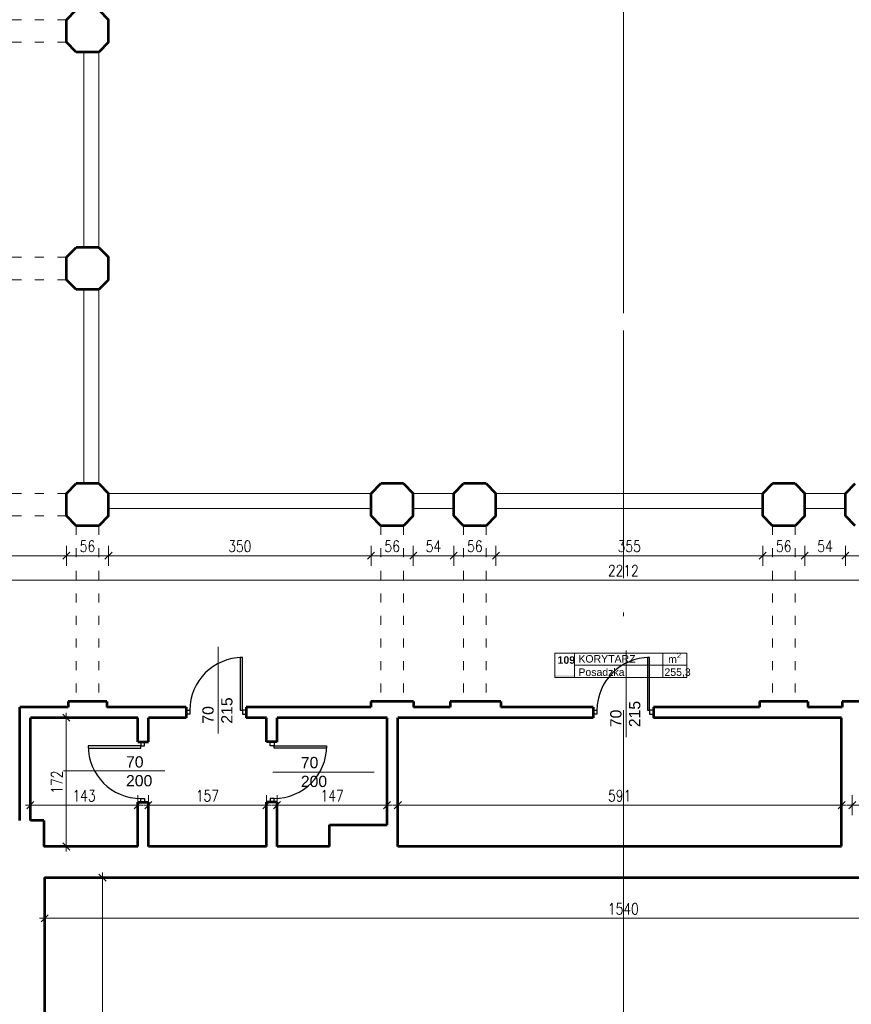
# Model space of a CAD drawing. Header units: millimetres. Extents: x 56977 to 67992, y 30187 to 42235.
# Tile 27 of 130: x 61655 to 62762, y 33733 to 35043. Entities that reach past the tile are written whole.
import ezdxf

# ---------------------------------------------------------------- set-up
doc = ezdxf.new("R2010")
doc.units = ezdxf.units.MM
doc.header["$MEASUREMENT"] = 0
for name, pattern in [('ACAD_ISO03W100', [30, 12, -18]), ('DASHDOT', [1.01, 0.5, -0.25, 0.01, -0.25]), ('Double Dashed', [1093.611073, 529.166651, -211.666656, 141.111112, -211.666656])]:
    doc.linetypes.add(name, pattern=pattern)
doc.layers.get('0').update_dxf_attribs({"lineweight": 13})
doc.layers.get('DEFPOINTS').update_dxf_attribs({"lineweight": 13})
doc.layers.add('AI-OKNA', color=4, linetype='Continuous')
doc.layers.add('okna', color=8, linetype='Continuous')
for name, color, linetype, lineweight in [('AI-OPISY', 3, 'Continuous', 13), ('AI_MURY', 40, 'Continuous', 53), ('AI_WIDOK', 8, 'Continuous', 13), ('DREWNO', 7, 'Continuous', 13), ('OPISY TABELKI', 30, 'Continuous', 13), ('wymiary', 8, 'Continuous', 13)]:
    doc.layers.add(name, color=color, linetype=linetype, lineweight=lineweight)
doc.styles.add('GENERATED_STYLE_2', font='txt.shx')
doc.styles.get("Standard").update_dxf_attribs({"font": 'txt.shx'})
doc.styles.add('Style-ROMANS', font='ROMANS.shx')
doc.styles.add('WYMIAROWY-08', font='ROMANS.shx', dxfattribs={"width": 0.8})
doc.dimstyles.new('DYBY', dxfattribs={"dimscale": 100, "dimtxt": 0.15, "dimasz": 0.05, "dimexe": 0.05, "dimexo": 0.1, "dimgap": 0.05, "dimtad": 1, "dimdec": 0, "dimdsep": 46, "dimlunit": 5, "dimtxsty": 'WYMIAROWY-08', "dimblk": 'M_STRZ', "dimcen": 0.1, "dimse1": 1, "dimse2": 1, "dimclrd": 7, "dimclre": 7, "dimclrt": 1, "dimadec": 0, "dimazin": 0, "dimtfac": 1, "dimtdec": 0, "dimtmove": 2, "dimatfit": 3, "dimldrblk": 'M_STRZ', "dimfxl": 0, "dimtolj": 1, "dimarcsym": 0})

# ---------------------------------------------------------------- blocks, each defined once
blk = doc.blocks.new('M_STRZ')
for p, q in [((0, 2.66), (0, 0)), ((-1.33, 0), (1.33, 0)), ((-0.94, -0.94), (0.94, 0.94)), ((0, 0), (0, -2.66))]:
    blk.add_line(p, q)
blk = doc.blocks.new('*U519')
at = {"layer": 'DEFPOINTS', "color": 0}
for p in [(61688.5, 33902.1), (63228.5, 33902.1), (63228.5, 33847.9)]:
    blk.add_point(p, dxfattribs=at)
at = {"layer": 'wymiary', "color": 7, "lineweight": -2}
blk.add_line((61693.5, 33847.9), (63223.5, 33847.9), dxfattribs=at)
at = {"layer": 'wymiary', "color": 7, "lineweight": -2, "xscale": 5, "yscale": 5, "zscale": 5, "rotation": 180}
blk.add_blockref('M_STRZ', (61688.5, 33847.9), dxfattribs=at)
at = {"layer": 'wymiary', "color": 7, "lineweight": -2, "xscale": 5, "yscale": 5, "zscale": 5}
blk.add_blockref('M_STRZ', (63228.5, 33847.9), dxfattribs=at)
at = {"layer": 'wymiary', "color": 1, "insert": (62458.5, 33860.4), "char_height": 15, "attachment_point": 5, "style": 'WYMIAROWY-08'}
blk.add_mtext('1540', dxfattribs=at)
blk = doc.blocks.new('*D2052')
at = {"layer": 'DEFPOINTS'}
for p in [(61688.5, 33902.1), (63228.5, 33902.1), (63228.5, 33847.9), (62437.3, 33835.4)]:
    blk.add_point(p, dxfattribs=at)
at = {"layer": 'wymiary', "color": 7}
blk.add_blockref('*U519', (0, 0), dxfattribs=at)
blk = doc.blocks.new('*U572')
at = {"layer": 'DEFPOINTS', "color": 0}
for p in [(61688.5, 33902.1), (61688.5, 32905.1), (61765.5, 32905.1)]:
    blk.add_point(p, dxfattribs=at)
at = {"layer": 'wymiary', "color": 7, "lineweight": -2}
blk.add_line((61765.5, 33897.1), (61765.5, 32910.1), dxfattribs=at)
at = {"layer": 'wymiary', "color": 7, "lineweight": -2, "xscale": 5, "yscale": 5, "zscale": 5}
for p, rotation in [((61765.5, 33902.1), 90), ((61765.5, 32905.1), 270)]:
    blk.add_blockref('M_STRZ', p, dxfattribs=dict(at, rotation=rotation))
at = {"layer": 'wymiary', "color": 1, "insert": (61753, 33403.6), "char_height": 15, "attachment_point": 5, "rotation": 90, "style": 'WYMIAROWY-08'}
blk.add_mtext('997', dxfattribs=at)
blk = doc.blocks.new('*D2105')
at = {"layer": 'DEFPOINTS'}
for p in [(61688.5, 33902.1), (61753, 33419.9), (61688.5, 32905.1), (61765.5, 32905.1)]:
    blk.add_point(p, dxfattribs=at)
at = {"layer": 'wymiary', "color": 7}
blk.add_blockref('*U572', (0, 0), dxfattribs=at)
blk = doc.blocks.new('*U1016')
at = {"layer": 'DEFPOINTS', "color": 0}
for p in [(61362.4, 34360.1), (61717.5, 34360.1), (61717.5, 34330.2)]:
    blk.add_point(p, dxfattribs=at)
at = {"layer": 'wymiary', "color": 7, "lineweight": -2}
blk.add_line((61367.4, 34330.2), (61712.5, 34330.2), dxfattribs=at)
at = {"layer": 'wymiary', "color": 7, "lineweight": -2, "xscale": 5, "yscale": 5, "zscale": 5, "rotation": 180}
blk.add_blockref('M_STRZ', (61362.4, 34330.2), dxfattribs=at)
at = {"layer": 'wymiary', "color": 7, "lineweight": -2, "xscale": 5, "yscale": 5, "zscale": 5}
blk.add_blockref('M_STRZ', (61717.5, 34330.2), dxfattribs=at)
at = {"layer": 'wymiary', "color": 1, "insert": (61540, 34342.7), "char_height": 15, "attachment_point": 5, "style": 'WYMIAROWY-08'}
blk.add_mtext('355', dxfattribs=at)
blk = doc.blocks.new('*D2549')
at = {"layer": 'DEFPOINTS'}
for p in [(61362.4, 34360.1), (61717.5, 34360.1), (61523.6, 34342.7), (61717.5, 34330.2)]:
    blk.add_point(p, dxfattribs=at)
at = {"layer": 'wymiary', "color": 7}
blk.add_blockref('*U1016', (0, 0), dxfattribs=at)
blk = doc.blocks.new('*U1017')
at = {"layer": 'DEFPOINTS', "color": 0}
for p in [(61773.5, 34383.1), (61717.5, 34360.1), (61773.5, 34330.2)]:
    blk.add_point(p, dxfattribs=at)
at = {"layer": 'wymiary', "color": 7, "lineweight": -2}
blk.add_line((61722.5, 34330.2), (61768.5, 34330.2), dxfattribs=at)
at = {"layer": 'wymiary', "color": 7, "lineweight": -2, "xscale": 5, "yscale": 5, "zscale": 5, "rotation": 180}
blk.add_blockref('M_STRZ', (61717.5, 34330.2), dxfattribs=at)
at = {"layer": 'wymiary', "color": 7, "lineweight": -2, "xscale": 5, "yscale": 5, "zscale": 5}
blk.add_blockref('M_STRZ', (61773.5, 34330.2), dxfattribs=at)
at = {"layer": 'wymiary', "color": 1, "insert": (61745.5, 34342.7), "char_height": 15, "attachment_point": 5, "style": 'WYMIAROWY-08'}
blk.add_mtext('56', dxfattribs=at)
blk = doc.blocks.new('*D2550')
at = {"layer": 'DEFPOINTS'}
for p in [(61773.5, 34383.1), (61717.5, 34360.1), (61734.9, 34342.7), (61773.5, 34330.2)]:
    blk.add_point(p, dxfattribs=at)
at = {"layer": 'wymiary', "color": 7}
blk.add_blockref('*U1017', (0, 0), dxfattribs=at)
blk = doc.blocks.new('*U1018')
at = {"layer": 'DEFPOINTS', "color": 0}
for p in [(61773.5, 34383.1), (62122.9, 34383.1), (62122.9, 34330.2)]:
    blk.add_point(p, dxfattribs=at)
at = {"layer": 'wymiary', "color": 7, "lineweight": -2}
blk.add_line((61778.5, 34330.2), (62117.9, 34330.2), dxfattribs=at)
at = {"layer": 'wymiary', "color": 7, "lineweight": -2, "xscale": 5, "yscale": 5, "zscale": 5, "rotation": 180}
blk.add_blockref('M_STRZ', (61773.5, 34330.2), dxfattribs=at)
at = {"layer": 'wymiary', "color": 7, "lineweight": -2, "xscale": 5, "yscale": 5, "zscale": 5}
blk.add_blockref('M_STRZ', (62122.9, 34330.2), dxfattribs=at)
at = {"layer": 'wymiary', "color": 1, "insert": (61948.2, 34342.7), "char_height": 15, "attachment_point": 5, "style": 'WYMIAROWY-08'}
blk.add_mtext('350', dxfattribs=at)
blk = doc.blocks.new('*D2551')
at = {"layer": 'DEFPOINTS'}
for p in [(61773.5, 34383.1), (62122.9, 34383.1), (61931.9, 34342.7), (62122.9, 34330.2)]:
    blk.add_point(p, dxfattribs=at)
at = {"layer": 'wymiary', "color": 7}
blk.add_blockref('*U1018', (0, 0), dxfattribs=at)
blk = doc.blocks.new('*U1019')
at = {"layer": 'DEFPOINTS', "color": 0}
for p in [(62122.9, 34383.1), (62178.9, 34383.1), (62178.9, 34330.2)]:
    blk.add_point(p, dxfattribs=at)
at = {"layer": 'wymiary', "color": 7, "lineweight": -2}
blk.add_line((62127.9, 34330.2), (62173.9, 34330.2), dxfattribs=at)
at = {"layer": 'wymiary', "color": 7, "lineweight": -2, "xscale": 5, "yscale": 5, "zscale": 5, "rotation": 180}
blk.add_blockref('M_STRZ', (62122.9, 34330.2), dxfattribs=at)
at = {"layer": 'wymiary', "color": 7, "lineweight": -2, "xscale": 5, "yscale": 5, "zscale": 5}
blk.add_blockref('M_STRZ', (62178.9, 34330.2), dxfattribs=at)
at = {"layer": 'wymiary', "color": 1, "insert": (62150.9, 34342.7), "char_height": 15, "attachment_point": 5, "style": 'WYMIAROWY-08'}
blk.add_mtext('56', dxfattribs=at)
blk = doc.blocks.new('*D2552')
at = {"layer": 'DEFPOINTS'}
for p in [(62122.9, 34383.1), (62178.9, 34383.1), (62140.3, 34342.7), (62178.9, 34330.2)]:
    blk.add_point(p, dxfattribs=at)
at = {"layer": 'wymiary', "color": 7}
blk.add_blockref('*U1019', (0, 0), dxfattribs=at)
blk = doc.blocks.new('*U1020')
at = {"layer": 'DEFPOINTS', "color": 0}
for p in [(62178.9, 34383.1), (62232.9, 34383.1), (62232.9, 34330.2)]:
    blk.add_point(p, dxfattribs=at)
at = {"layer": 'wymiary', "color": 7, "lineweight": -2}
blk.add_line((62183.9, 34330.2), (62227.9, 34330.2), dxfattribs=at)
at = {"layer": 'wymiary', "color": 7, "lineweight": -2, "xscale": 5, "yscale": 5, "zscale": 5, "rotation": 180}
blk.add_blockref('M_STRZ', (62178.9, 34330.2), dxfattribs=at)
at = {"layer": 'wymiary', "color": 7, "lineweight": -2, "xscale": 5, "yscale": 5, "zscale": 5}
blk.add_blockref('M_STRZ', (62232.9, 34330.2), dxfattribs=at)
at = {"layer": 'wymiary', "color": 1, "insert": (62205.9, 34342.7), "char_height": 15, "attachment_point": 5, "style": 'WYMIAROWY-08'}
blk.add_mtext('54', dxfattribs=at)
blk = doc.blocks.new('*D2553')
at = {"layer": 'DEFPOINTS'}
for p in [(62178.9, 34383.1), (62232.9, 34383.1), (62195.3, 34342.7), (62232.9, 34330.2)]:
    blk.add_point(p, dxfattribs=at)
at = {"layer": 'wymiary', "color": 7}
blk.add_blockref('*U1020', (0, 0), dxfattribs=at)
blk = doc.blocks.new('*U1021')
at = {"layer": 'DEFPOINTS', "color": 0}
for p in [(62232.9, 34383.1), (62288.9, 34383.1), (62288.9, 34330.2)]:
    blk.add_point(p, dxfattribs=at)
at = {"layer": 'wymiary', "color": 7, "lineweight": -2}
blk.add_line((62237.9, 34330.2), (62283.9, 34330.2), dxfattribs=at)
at = {"layer": 'wymiary', "color": 7, "lineweight": -2, "xscale": 5, "yscale": 5, "zscale": 5, "rotation": 180}
blk.add_blockref('M_STRZ', (62232.9, 34330.2), dxfattribs=at)
at = {"layer": 'wymiary', "color": 7, "lineweight": -2, "xscale": 5, "yscale": 5, "zscale": 5}
blk.add_blockref('M_STRZ', (62288.9, 34330.2), dxfattribs=at)
at = {"layer": 'wymiary', "color": 1, "insert": (62260.9, 34342.7), "char_height": 15, "attachment_point": 5, "style": 'WYMIAROWY-08'}
blk.add_mtext('56', dxfattribs=at)
blk = doc.blocks.new('*D2554')
at = {"layer": 'DEFPOINTS'}
for p in [(62232.9, 34383.1), (62288.9, 34383.1), (62250.3, 34342.7), (62288.9, 34330.2)]:
    blk.add_point(p, dxfattribs=at)
at = {"layer": 'wymiary', "color": 7}
blk.add_blockref('*U1021', (0, 0), dxfattribs=at)
blk = doc.blocks.new('*U1022')
at = {"layer": 'DEFPOINTS', "color": 0}
for p in [(62288.9, 34383.1), (62643.9, 34383.1), (62643.9, 34330.2)]:
    blk.add_point(p, dxfattribs=at)
at = {"layer": 'wymiary', "color": 7, "lineweight": -2}
blk.add_line((62293.9, 34330.2), (62638.9, 34330.2), dxfattribs=at)
at = {"layer": 'wymiary', "color": 7, "lineweight": -2, "xscale": 5, "yscale": 5, "zscale": 5, "rotation": 180}
blk.add_blockref('M_STRZ', (62288.9, 34330.2), dxfattribs=at)
at = {"layer": 'wymiary', "color": 7, "lineweight": -2, "xscale": 5, "yscale": 5, "zscale": 5}
blk.add_blockref('M_STRZ', (62643.9, 34330.2), dxfattribs=at)
at = {"layer": 'wymiary', "color": 1, "insert": (62466.4, 34342.7), "char_height": 15, "attachment_point": 5, "style": 'WYMIAROWY-08'}
blk.add_mtext('355', dxfattribs=at)
blk = doc.blocks.new('*D2555')
at = {"layer": 'DEFPOINTS'}
for p in [(62288.9, 34383.1), (62643.9, 34383.1), (62450, 34342.7), (62643.9, 34330.2)]:
    blk.add_point(p, dxfattribs=at)
at = {"layer": 'wymiary', "color": 7}
blk.add_blockref('*U1022', (0, 0), dxfattribs=at)
blk = doc.blocks.new('*U1023')
at = {"layer": 'DEFPOINTS', "color": 0}
for p in [(62643.9, 34383.1), (62699.9, 34383.1), (62699.9, 34330.2)]:
    blk.add_point(p, dxfattribs=at)
at = {"layer": 'wymiary', "color": 7, "lineweight": -2}
blk.add_line((62648.9, 34330.2), (62694.9, 34330.2), dxfattribs=at)
at = {"layer": 'wymiary', "color": 7, "lineweight": -2, "xscale": 5, "yscale": 5, "zscale": 5, "rotation": 180}
blk.add_blockref('M_STRZ', (62643.9, 34330.2), dxfattribs=at)
at = {"layer": 'wymiary', "color": 7, "lineweight": -2, "xscale": 5, "yscale": 5, "zscale": 5}
blk.add_blockref('M_STRZ', (62699.9, 34330.2), dxfattribs=at)
at = {"layer": 'wymiary', "color": 1, "insert": (62671.9, 34342.7), "char_height": 15, "attachment_point": 5, "style": 'WYMIAROWY-08'}
blk.add_mtext('56', dxfattribs=at)
blk = doc.blocks.new('*D2556')
at = {"layer": 'DEFPOINTS'}
for p in [(62643.9, 34383.1), (62699.9, 34383.1), (62661.3, 34342.7), (62699.9, 34330.2)]:
    blk.add_point(p, dxfattribs=at)
at = {"layer": 'wymiary', "color": 7}
blk.add_blockref('*U1023', (0, 0), dxfattribs=at)
blk = doc.blocks.new('*U1024')
at = {"layer": 'DEFPOINTS', "color": 0}
for p in [(62699.9, 34383.1), (62753.9, 34383.1), (62753.9, 34330.2)]:
    blk.add_point(p, dxfattribs=at)
at = {"layer": 'wymiary', "color": 7, "lineweight": -2}
blk.add_line((62704.9, 34330.2), (62748.9, 34330.2), dxfattribs=at)
at = {"layer": 'wymiary', "color": 7, "lineweight": -2, "xscale": 5, "yscale": 5, "zscale": 5, "rotation": 180}
blk.add_blockref('M_STRZ', (62699.9, 34330.2), dxfattribs=at)
at = {"layer": 'wymiary', "color": 7, "lineweight": -2, "xscale": 5, "yscale": 5, "zscale": 5}
blk.add_blockref('M_STRZ', (62753.9, 34330.2), dxfattribs=at)
at = {"layer": 'wymiary', "color": 1, "insert": (62726.9, 34342.7), "char_height": 15, "attachment_point": 5, "style": 'WYMIAROWY-08'}
blk.add_mtext('54', dxfattribs=at)
blk = doc.blocks.new('*D2557')
at = {"layer": 'DEFPOINTS'}
for p in [(62699.9, 34383.1), (62753.9, 34383.1), (62716.3, 34342.7), (62753.9, 34330.2)]:
    blk.add_point(p, dxfattribs=at)
at = {"layer": 'wymiary', "color": 7}
blk.add_blockref('*U1024', (0, 0), dxfattribs=at)
blk = doc.blocks.new('*U1025')
at = {"layer": 'DEFPOINTS', "color": 0}
for p in [(62753.9, 34383.1), (62809.9, 34383.1), (62809.9, 34330.2)]:
    blk.add_point(p, dxfattribs=at)
at = {"layer": 'wymiary', "color": 7, "lineweight": -2}
blk.add_line((62758.9, 34330.2), (62804.9, 34330.2), dxfattribs=at)
at = {"layer": 'wymiary', "color": 7, "lineweight": -2, "xscale": 5, "yscale": 5, "zscale": 5, "rotation": 180}
blk.add_blockref('M_STRZ', (62753.9, 34330.2), dxfattribs=at)
at = {"layer": 'wymiary', "color": 7, "lineweight": -2, "xscale": 5, "yscale": 5, "zscale": 5}
blk.add_blockref('M_STRZ', (62809.9, 34330.2), dxfattribs=at)
at = {"layer": 'wymiary', "color": 1, "insert": (62781.9, 34342.7), "char_height": 15, "attachment_point": 5, "style": 'WYMIAROWY-08'}
blk.add_mtext('56', dxfattribs=at)
blk = doc.blocks.new('*D2558')
at = {"layer": 'DEFPOINTS'}
for p in [(62753.9, 34383.1), (62809.9, 34383.1), (62771.3, 34342.7), (62809.9, 34330.2)]:
    blk.add_point(p, dxfattribs=at)
at = {"layer": 'wymiary', "color": 7}
blk.add_blockref('*U1025', (0, 0), dxfattribs=at)
blk = doc.blocks.new('*U1031')
at = {"layer": 'DEFPOINTS', "color": 0}
for p in [(61352.4, 34297.8), (63564.6, 34297.8), (63564.6, 34297.8)]:
    blk.add_point(p, dxfattribs=at)
at = {"layer": 'wymiary', "color": 7, "lineweight": -2}
blk.add_line((61357.4, 34297.8), (63559.6, 34297.8), dxfattribs=at)
at = {"layer": 'wymiary', "color": 7, "lineweight": -2, "xscale": 5, "yscale": 5, "zscale": 5, "rotation": 180}
blk.add_blockref('M_STRZ', (61352.4, 34297.8), dxfattribs=at)
at = {"layer": 'wymiary', "color": 7, "lineweight": -2, "xscale": 5, "yscale": 5, "zscale": 5}
blk.add_blockref('M_STRZ', (63564.6, 34297.8), dxfattribs=at)
at = {"layer": 'wymiary', "color": 1, "insert": (62458.5, 34310.3), "char_height": 15, "attachment_point": 5, "style": 'WYMIAROWY-08'}
blk.add_mtext('2212', dxfattribs=at)
blk = doc.blocks.new('*D2564')
at = {"layer": 'DEFPOINTS'}
for p in [(62436.5, 34310.3), (61352.4, 34297.8), (63564.6, 34297.8), (63564.6, 34297.8)]:
    blk.add_point(p, dxfattribs=at)
at = {"layer": 'wymiary', "color": 7}
blk.add_blockref('*U1031', (0, 0), dxfattribs=at)
blk = doc.blocks.new('*U1311')
at = {"layer": 'DEFPOINTS', "color": 0}
for p in [(61812.3, 33998.4), (61669.6, 33978), (61812.3, 33978)]:
    blk.add_point(p, dxfattribs=at)
at = {"layer": 'wymiary', "color": 7, "lineweight": -2}
blk.add_line((61674.6, 33998.4), (61807.3, 33998.4), dxfattribs=at)
at = {"layer": 'wymiary', "color": 7, "lineweight": -2, "xscale": 5, "yscale": 5, "zscale": 5, "rotation": 180}
blk.add_blockref('M_STRZ', (61669.6, 33998.4), dxfattribs=at)
at = {"layer": 'wymiary', "color": 7, "lineweight": -2, "xscale": 5, "yscale": 5, "zscale": 5}
blk.add_blockref('M_STRZ', (61812.3, 33998.4), dxfattribs=at)
at = {"layer": 'wymiary', "color": 1, "insert": (61740.9, 34010.9), "char_height": 15, "attachment_point": 5, "style": 'WYMIAROWY-08'}
blk.add_mtext('143', dxfattribs=at)
blk = doc.blocks.new('*D2842')
at = {"layer": 'DEFPOINTS'}
for p in [(61725.5, 34010.9), (61812.3, 33998.4), (61669.6, 33978), (61812.3, 33978)]:
    blk.add_point(p, dxfattribs=at)
at = {"layer": 'wymiary', "color": 7}
blk.add_blockref('*U1311', (0, 0), dxfattribs=at)
blk = doc.blocks.new('*U1312')
at = {"layer": 'DEFPOINTS', "color": 0}
for p in [(61983.5, 33998.4), (61826.6, 33978), (61983.5, 33978)]:
    blk.add_point(p, dxfattribs=at)
at = {"layer": 'wymiary', "color": 7, "lineweight": -2}
blk.add_line((61831.6, 33998.4), (61978.5, 33998.4), dxfattribs=at)
at = {"layer": 'wymiary', "color": 7, "lineweight": -2, "xscale": 5, "yscale": 5, "zscale": 5, "rotation": 180}
blk.add_blockref('M_STRZ', (61826.6, 33998.4), dxfattribs=at)
at = {"layer": 'wymiary', "color": 7, "lineweight": -2, "xscale": 5, "yscale": 5, "zscale": 5}
blk.add_blockref('M_STRZ', (61983.5, 33998.4), dxfattribs=at)
at = {"layer": 'wymiary', "color": 1, "insert": (61905, 34010.9), "char_height": 15, "attachment_point": 5, "style": 'WYMIAROWY-08'}
blk.add_mtext('157', dxfattribs=at)
blk = doc.blocks.new('*D2843')
at = {"layer": 'DEFPOINTS'}
for p in [(61889.6, 34010.9), (61983.5, 33998.4), (61826.6, 33978), (61983.5, 33978)]:
    blk.add_point(p, dxfattribs=at)
at = {"layer": 'wymiary', "color": 7}
blk.add_blockref('*U1312', (0, 0), dxfattribs=at)
blk = doc.blocks.new('*U1313')
at = {"layer": 'DEFPOINTS', "color": 0}
for p in [(62144.1, 33998.4), (61997.8, 33978), (62144.1, 33978)]:
    blk.add_point(p, dxfattribs=at)
at = {"layer": 'wymiary', "color": 7, "lineweight": -2}
blk.add_line((62002.8, 33998.4), (62139.1, 33998.4), dxfattribs=at)
at = {"layer": 'wymiary', "color": 7, "lineweight": -2, "xscale": 5, "yscale": 5, "zscale": 5, "rotation": 180}
blk.add_blockref('M_STRZ', (61997.8, 33998.4), dxfattribs=at)
at = {"layer": 'wymiary', "color": 7, "lineweight": -2, "xscale": 5, "yscale": 5, "zscale": 5}
blk.add_blockref('M_STRZ', (62144.1, 33998.4), dxfattribs=at)
at = {"layer": 'wymiary', "color": 1, "insert": (62070.9, 34010.9), "char_height": 15, "attachment_point": 5, "style": 'WYMIAROWY-08'}
blk.add_mtext('147', dxfattribs=at)
blk = doc.blocks.new('*D2844')
at = {"layer": 'DEFPOINTS'}
for p in [(62055.5, 34010.9), (62144.1, 33998.4), (61997.8, 33978), (62144.1, 33978)]:
    blk.add_point(p, dxfattribs=at)
at = {"layer": 'wymiary', "color": 7}
blk.add_blockref('*U1313', (0, 0), dxfattribs=at)
blk = doc.blocks.new('*U1314')
at = {"layer": 'DEFPOINTS', "color": 0}
for p in [(62748.8, 33998.4), (62158.4, 33978), (62748.8, 33978)]:
    blk.add_point(p, dxfattribs=at)
at = {"layer": 'wymiary', "color": 7, "lineweight": -2}
blk.add_line((62163.4, 33998.4), (62743.8, 33998.4), dxfattribs=at)
at = {"layer": 'wymiary', "color": 7, "lineweight": -2, "xscale": 5, "yscale": 5, "zscale": 5, "rotation": 180}
blk.add_blockref('M_STRZ', (62158.4, 33998.4), dxfattribs=at)
at = {"layer": 'wymiary', "color": 7, "lineweight": -2, "xscale": 5, "yscale": 5, "zscale": 5}
blk.add_blockref('M_STRZ', (62748.8, 33998.4), dxfattribs=at)
at = {"layer": 'wymiary', "color": 1, "insert": (62453.6, 34010.9), "char_height": 15, "attachment_point": 5, "style": 'WYMIAROWY-08'}
blk.add_mtext('591', dxfattribs=at)
blk = doc.blocks.new('*D2845')
at = {"layer": 'DEFPOINTS'}
for p in [(62437.3, 34010.9), (62748.8, 33998.4), (62158.4, 33978), (62748.8, 33978)]:
    blk.add_point(p, dxfattribs=at)
at = {"layer": 'wymiary', "color": 7}
blk.add_blockref('*U1314', (0, 0), dxfattribs=at)
blk = doc.blocks.new('*U1315')
at = {"layer": 'DEFPOINTS', "color": 0}
for p in [(62911.2, 33998.4), (62763.1, 33978), (62911.2, 33978)]:
    blk.add_point(p, dxfattribs=at)
at = {"layer": 'wymiary', "color": 7, "lineweight": -2}
blk.add_line((62768.1, 33998.4), (62906.2, 33998.4), dxfattribs=at)
at = {"layer": 'wymiary', "color": 7, "lineweight": -2, "xscale": 5, "yscale": 5, "zscale": 5, "rotation": 180}
blk.add_blockref('M_STRZ', (62763.1, 33998.4), dxfattribs=at)
at = {"layer": 'wymiary', "color": 7, "lineweight": -2, "xscale": 5, "yscale": 5, "zscale": 5}
blk.add_blockref('M_STRZ', (62911.2, 33998.4), dxfattribs=at)
at = {"layer": 'wymiary', "color": 1, "insert": (62837.1, 34010.9), "char_height": 15, "attachment_point": 5, "style": 'WYMIAROWY-08'}
blk.add_mtext('148', dxfattribs=at)
blk = doc.blocks.new('*D2846')
at = {"layer": 'DEFPOINTS'}
for p in [(62821.6, 34010.9), (62911.2, 33998.4), (62763.1, 33978), (62911.2, 33978)]:
    blk.add_point(p, dxfattribs=at)
at = {"layer": 'wymiary', "color": 7}
blk.add_blockref('*U1315', (0, 0), dxfattribs=at)
blk = doc.blocks.new('*U1318')
at = {"layer": 'DEFPOINTS', "color": 0}
for p in [(61669.6, 34114.7), (61717.2, 34114.7), (61699.4, 33943.4)]:
    blk.add_point(p, dxfattribs=at)
at = {"layer": 'wymiary', "color": 7, "lineweight": -2}
blk.add_line((61717.2, 33948.4), (61717.2, 34109.7), dxfattribs=at)
at = {"layer": 'wymiary', "color": 7, "lineweight": -2, "xscale": 5, "yscale": 5, "zscale": 5}
for p, rotation in [((61717.2, 34114.7), 90), ((61717.2, 33943.4), 270)]:
    blk.add_blockref('M_STRZ', p, dxfattribs=dict(at, rotation=rotation))
at = {"layer": 'wymiary', "color": 1, "insert": (61704.7, 34029), "char_height": 15, "attachment_point": 5, "rotation": 90, "style": 'WYMIAROWY-08'}
blk.add_mtext('172', dxfattribs=at)
blk = doc.blocks.new('*D2849')
at = {"layer": 'DEFPOINTS'}
for p in [(61669.6, 34114.7), (61717.2, 34114.7), (61704.7, 34013.6), (61699.4, 33943.4)]:
    blk.add_point(p, dxfattribs=at)
at = {"layer": 'wymiary', "color": 7}
blk.add_blockref('*U1318', (0, 0), dxfattribs=at)

msp = doc.modelspace()

# ---------------------------------------------------------------- hatches: boundary and pattern name
at = {"layer": 'OPISY TABELKI', "extrusion": (0, 0, -1)}
msp.add_hatch(color=256, dxfattribs=at).paths.add_polyline_path([(-62393.6, 34168.3), (-62393.6, 34171.2), (-62367.3, 34171.2), (-62367.3, 34168.3)], flags=16)

# ---------------------------------------------------------------- linework, layer by layer
at = {"layer": 'AI-OKNA'}
for p, q in [((61951.8, 34194.6), (61948.8, 34194.6)), ((61948.8, 34194.6), (61948.8, 34124.6)), ((61951.8, 34124.6), (61951.8, 34194.6)), ((62493.5, 34194.6), (62490.5, 34194.6)), ((62490.5, 34194.6), (62490.5, 34124.6)), ((62493.5, 34124.6), (62493.5, 34194.6)), ((61876.6, 34124.6), (61881.6, 34124.6)), ((61881.6, 34119.6), (61876.6, 34119.6)), ((61881.6, 34124.6), (61881.6, 34119.6)), ((61948.8, 34124.6), (61951.8, 34124.6)), ((61956.8, 34124.6), (61951.8, 34124.6)), ((61951.8, 34124.6), (61951.8, 34119.6)), ((61951.8, 34119.6), (61956.8, 34119.6)), ((62418.4, 34124.6), (62423.4, 34124.6)), ((62423.4, 34119.6), (62418.4, 34119.6)), ((62423.4, 34124.6), (62423.4, 34119.6)), ((62490.5, 34124.6), (62493.5, 34124.6)), ((62498.5, 34124.6), (62493.5, 34124.6)), ((62493.5, 34124.6), (62493.5, 34119.6)), ((62493.5, 34119.6), (62498.5, 34119.6)), ((61816.4, 34077.4), (61746.4, 34077.4)), ((61816.4, 34082.4), (61816.4, 34077.4)), ((61816.4, 34077.4), (61821.4, 34077.4)), ((61816.4, 34074.4), (61816.4, 34077.4)), ((61821.4, 34077.4), (61821.4, 34082.4)), ((61988.7, 34077.4), (61988.7, 34082.4)), ((61993.7, 34077.4), (61988.7, 34077.4)), ((61990.7, 34082.4), (61993.7, 34082.4)), ((61993.7, 34082.4), (61993.7, 34077.4)), ((61993.7, 34077.4), (62063.7, 34077.4)), ((61993.7, 34074.4), (61993.7, 34077.4)), ((62063.7, 34077.4), (62063.7, 34074.4)), ((61746.4, 34074.4), (61816.4, 34074.4)), ((62063.7, 34074.4), (61993.7, 34074.4)), ((61816.4, 34002.2), (61816.4, 34007.2)), ((61816.4, 34007.2), (61821.4, 34007.2)), ((61821.4, 34007.2), (61821.4, 34002.2)), ((61993.7, 34007.2), (61988.7, 34007.2)), ((61988.7, 34007.2), (61988.7, 34002.2)), ((61993.7, 34002.2), (61993.7, 34007.2))]:
    msp.add_line(p, q, dxfattribs=at)
for centre, start, end in [((61951.8, 34124.6), 90, 180), ((62493.5, 34124.6), 90, 180), ((61816.4, 34077.4), 180, 270), ((61993.7, 34077.4), 270, 0)]:
    msp.add_arc(centre, 70.1, start, end, dxfattribs=at)
at = {"layer": 'AI-OPISY'}
for p, q in [((61919.6, 34208.8), (61919.6, 34093.6)), ((62462.2, 34204.2), (62462.2, 34088.9)), ((61848.5, 34044), (61713.6, 34044)), ((62127.1, 34042.2), (61992.2, 34042.2))]:
    msp.add_line(p, q, dxfattribs=at)
at = {"layer": 'AI_MURY'}
for p, q in [((61717.5, 35043.1), (61730.5, 35056.1)), ((61760.5, 35056.1), (61773.5, 35043.1)), ((61717.5, 35028.1), (61717.5, 35043.1)), ((61773.5, 35028.1), (61773.5, 35043.1)), ((61717.5, 35013.1), (61717.5, 35028.1)), ((61773.5, 35013.1), (61773.5, 35028.1)), ((61730.5, 35000.1), (61717.5, 35013.1)), ((61773.5, 35013.1), (61760.5, 35000.1)), ((61745.5, 35000.1), (61730.5, 35000.1)), ((61760.5, 35000.1), (61745.5, 35000.1)), ((61717.5, 34727.1), (61730.5, 34740.1)), ((61745.5, 34740.1), (61730.5, 34740.1)), ((61760.5, 34740.1), (61745.5, 34740.1)), ((61760.5, 34740.1), (61773.5, 34727.1)), ((61717.5, 34712.1), (61717.5, 34727.1)), ((61773.5, 34712.1), (61773.5, 34727.1)), ((61717.5, 34697.1), (61717.5, 34712.1)), ((61773.5, 34697.1), (61773.5, 34712.1)), ((61730.5, 34684.1), (61717.5, 34697.1)), ((61773.5, 34697.1), (61760.5, 34684.1)), ((61745.5, 34684.1), (61730.5, 34684.1)), ((61760.5, 34684.1), (61745.5, 34684.1)), ((61717.5, 34413.1), (61730.5, 34426.1)), ((61745.5, 34426.1), (61730.5, 34426.1)), ((61760.5, 34426.1), (61745.5, 34426.1)), ((61760.5, 34426.1), (61773.5, 34413.1)), ((62122.9, 34413.1), (62135.9, 34426.1)), ((62150.9, 34426.1), (62135.9, 34426.1)), ((62165.9, 34426.1), (62150.9, 34426.1)), ((62165.9, 34426.1), (62178.9, 34413.1)), ((62232.9, 34413.1), (62245.9, 34426.1)), ((62260.9, 34426.1), (62245.9, 34426.1)), ((62275.9, 34426.1), (62260.9, 34426.1)), ((62275.9, 34426.1), (62288.9, 34413.1)), ((62643.9, 34413.1), (62656.9, 34426.1)), ((62671.9, 34426.1), (62656.9, 34426.1)), ((62686.9, 34426.1), (62671.9, 34426.1)), ((62686.9, 34426.1), (62699.9, 34413.1)), ((62753.9, 34413.1), (62766.9, 34426.1)), ((61717.5, 34398.1), (61717.5, 34413.1)), ((61773.5, 34398.1), (61773.5, 34413.1)), ((62122.9, 34398.1), (62122.9, 34413.1)), ((62178.9, 34398.1), (62178.9, 34413.1)), ((62232.9, 34398.1), (62232.9, 34413.1)), ((62288.9, 34398.1), (62288.9, 34413.1)), ((62643.9, 34398.1), (62643.9, 34413.1)), ((62699.9, 34398.1), (62699.9, 34413.1)), ((62753.9, 34398.1), (62753.9, 34413.1)), ((61717.5, 34383.1), (61717.5, 34398.1)), ((61773.5, 34383.1), (61773.5, 34398.1)), ((62122.9, 34383.1), (62122.9, 34398.1)), ((62178.9, 34383.1), (62178.9, 34398.1)), ((62232.9, 34383.1), (62232.9, 34398.1)), ((62288.9, 34383.1), (62288.9, 34398.1)), ((62643.9, 34383.1), (62643.9, 34398.1)), ((62699.9, 34383.1), (62699.9, 34398.1)), ((62753.9, 34383.1), (62753.9, 34398.1)), ((61730.5, 34370.1), (61717.5, 34383.1)), ((61773.5, 34383.1), (61760.5, 34370.1)), ((62135.9, 34370.1), (62122.9, 34383.1)), ((62178.9, 34383.1), (62165.9, 34370.1)), ((62245.9, 34370.1), (62232.9, 34383.1)), ((62288.9, 34383.1), (62275.9, 34370.1)), ((62656.9, 34370.1), (62643.9, 34383.1)), ((62699.9, 34383.1), (62686.9, 34370.1)), ((62766.9, 34370.1), (62753.9, 34383.1)), ((61745.5, 34370.1), (61730.5, 34370.1)), ((61760.5, 34370.1), (61745.5, 34370.1)), ((62150.9, 34370.1), (62135.9, 34370.1)), ((62165.9, 34370.1), (62150.9, 34370.1)), ((62260.9, 34370.1), (62245.9, 34370.1)), ((62275.9, 34370.1), (62260.9, 34370.1)), ((62671.9, 34370.1), (62656.9, 34370.1)), ((62686.9, 34370.1), (62671.9, 34370.1)), ((61771.4, 34136.1), (61719.7, 34136.1)), ((61719.7, 34136.1), (61719.7, 34128.9)), ((61771.4, 34136.1), (61771.4, 34128.9)), ((62179.4, 34136.1), (62122.3, 34136.1)), ((62122.3, 34136.1), (62122.3, 34128.9)), ((62179.4, 34136.1), (62179.4, 34128.9)), ((62295.7, 34136.1), (62227.9, 34136.1)), ((62227.9, 34136.1), (62227.9, 34128.9)), ((62295.7, 34136.1), (62295.7, 34128.9)), ((62704, 34136.1), (62639.8, 34136.1)), ((62639.8, 34136.1), (62639.8, 34128.9)), ((62704, 34136.1), (62704, 34128.9)), ((62814, 34136.1), (62749.8, 34136.1)), ((62749.8, 34136.1), (62749.8, 34128.9)), ((61719.7, 34128.9), (61655.3, 34128.9)), ((61655.3, 33978), (61655.3, 34128.9)), ((61876.6, 34128.9), (61771.4, 34128.9)), ((61876.6, 34128.9), (61876.6, 34114.7)), ((62122.3, 34128.9), (61956.8, 34128.9)), ((61956.8, 34128.9), (61956.8, 34114.7)), ((62227.9, 34128.9), (62179.4, 34128.9)), ((62418.4, 34128.9), (62295.7, 34128.9)), ((62418.4, 34128.9), (62418.4, 34114.7)), ((62639.8, 34128.9), (62498.5, 34128.9)), ((62498.5, 34128.9), (62498.5, 34114.7)), ((62749.8, 34128.9), (62704, 34128.9)), ((61812.3, 34114.7), (61669.6, 34114.7)), ((61669.6, 33978), (61669.6, 34114.7)), ((61812.3, 34082.4), (61812.3, 34114.7)), ((61876.6, 34114.7), (61826.6, 34114.7)), ((61826.6, 34082.4), (61826.6, 34114.7)), ((61983.5, 34114.7), (61956.8, 34114.7)), ((61983.5, 34082.4), (61983.5, 34114.7)), ((62144.1, 34114.7), (61997.8, 34114.7)), ((61997.8, 34082.4), (61997.8, 34114.7)), ((62144.1, 33972), (62144.1, 34114.7)), ((62418.4, 34114.7), (62158.4, 34114.7)), ((62158.4, 33943.4), (62158.4, 34114.7)), ((62748.8, 34114.7), (62498.5, 34114.7)), ((62748.8, 33943.8), (62748.8, 34114.7)), ((61812.3, 34082.4), (61826.6, 34082.4)), ((61997.8, 34082.4), (61983.5, 34082.4)), ((61812.3, 33943.4), (61812.3, 34002.2)), ((61812.3, 34002.2), (61826.6, 34002.2)), ((61826.6, 33943.4), (61826.6, 34002.2)), ((61983.5, 33943.4), (61983.5, 34002.2)), ((61997.8, 34002.2), (61983.5, 34002.2)), ((61997.8, 33943.4), (61997.8, 34002.2)), ((61687.4, 33978), (61669.6, 33978)), ((61687.4, 33978), (61687.4, 33943.4)), ((62067.4, 33943.4), (62067.4, 33972)), ((62067.4, 33972), (62144.1, 33972)), ((61812.3, 33943.4), (61687.4, 33943.4)), ((61983.5, 33943.4), (61826.6, 33943.4)), ((62067.4, 33943.4), (61997.8, 33943.4)), ((62158.4, 33943.8), (62748.8, 33943.8)), ((61688.5, 33902.1), (61688.5, 33523.1)), ((61688.5, 33902.1), (62328.5, 33902.1)), ((62328.5, 33902.1), (63228.5, 33902.1))]:
    msp.add_line(p, q, dxfattribs=at)
at = {"layer": 'AI_WIDOK', "color": 251, "linetype": 'DASHDOT', "ltscale": 500}
msp.add_line((62458.5, 30844.6), (62458.5, 41807.6), dxfattribs=at)
at = {"layer": 'AI_WIDOK', "color": 251, "linetype": 'ACAD_ISO03W100'}
for p, q in [((61717.5, 35043.1), (61362.4, 35043.1)), ((61717.5, 35013.1), (61362.4, 35013.1)), ((61717.5, 34727.1), (61362.4, 34727.1)), ((61717.5, 34697.1), (61362.4, 34697.1)), ((61717.5, 34413.1), (61362.4, 34413.1)), ((61717.5, 34383.1), (61362.4, 34383.1)), ((61730.5, 34370.1), (61730.5, 34136.1)), ((61760.5, 34370.1), (61760.5, 34136.1)), ((62135.9, 34370.1), (62135.9, 34136.1)), ((62165.9, 34370.1), (62165.9, 34136.1)), ((62245.9, 34370.1), (62245.9, 34136.1)), ((62275.9, 34370.1), (62275.9, 34136.1)), ((62656.9, 34370.1), (62656.9, 34136.1)), ((62686.9, 34370.1), (62686.9, 34136.1))]:
    msp.add_line(p, q, dxfattribs=at)
at = {"layer": 'AI_WIDOK'}
for p, q in [((61740.5, 34740.1), (61740.5, 35000.1)), ((61760.5, 34740.1), (61760.5, 35000.1)), ((61740.5, 34426.1), (61740.5, 34684.1)), ((61760.5, 34426.1), (61760.5, 34684.1)), ((61773.5, 34413.1), (62122.9, 34413.1)), ((62178.9, 34413.1), (62232.9, 34413.1)), ((62288.9, 34413.1), (62643.9, 34413.1)), ((62699.9, 34413.1), (62753.9, 34413.1)), ((62122.9, 34393.1), (61773.5, 34393.1)), ((62178.9, 34393.1), (62232.9, 34393.1)), ((62643.9, 34393.1), (62288.9, 34393.1)), ((62699.9, 34393.1), (62753.9, 34393.1))]:
    msp.add_line(p, q, dxfattribs=at)
at = {"layer": 'DREWNO', "color": 7, "linetype": 'Double Dashed'}
msp.add_line((62458.5, 30278.5), (62458.5, 42046.9), dxfattribs=at)
at = {"layer": 'okna'}
for p, q in [((62178.9, 34413.1), (62178.9, 34403.1)), ((62643.9, 34413.1), (62643.9, 34403.1)), ((62178.9, 34403.1), (62178.9, 34393.1)), ((62643.9, 34403.1), (62643.9, 34393.1))]:
    msp.add_line(p, q, dxfattribs=at)
at = {"layer": 'OPISY TABELKI'}
for p, q in [((62367.3, 34200.5), (62543, 34200.5)), ((62367.3, 34200.5), (62367.3, 34168.3)), ((62393.6, 34200.5), (62393.6, 34168.3)), ((62511.2, 34200.5), (62511.2, 34168.3)), ((62543, 34200.5), (62543, 34168.3)), ((62393.6, 34184.4), (62543, 34184.4)), ((62367.3, 34168.3), (62543, 34168.3))]:
    msp.add_line(p, q, dxfattribs=at)

# ---------------------------------------------------------------- texts
at = {"layer": 'AI-OPISY', "char_height": 15, "width": 45.29, "attachment_point": 1, "rotation": 90}
for insert in [(61898.4, 34106.8), (62441, 34102.1)]:
    msp.add_mtext('\\fArial|b0|i0|c238|p39;70\\P215', dxfattribs=dict(at, insert=insert))
at = {"layer": 'AI-OPISY', "char_height": 15, "width": 45.29, "attachment_point": 1}
for insert in [(61796.8, 34063.4), (62029.4, 34062.5)]:
    msp.add_mtext('\\fArial|b0|i0|c238|p39;70\\P200', dxfattribs=dict(at, insert=insert))
at = {"layer": 'OPISY TABELKI', "color": 7, "char_height": 10, "width": 168.659, "attachment_point": 1, "style": 'GENERATED_STYLE_2'}
for s, insert in [('\\fArial|b1|i0|c238|p39;109', (62371, 34196.4)), ('\\fArial|b0|i0|c238|p39;KORYTARZ', (62398.7, 34198)), ('\\A1;\\fArial|b0|i0|c238|p39;m\\H7.000000;\\S2^  ;', (62518.1, 34200.9)), ('\\fArial|b0|i0|c238|p39;Posadzka       ', (62398.7, 34180.3)), ('\\fArial|b0|i0|c238|p39;255,3          ', (62513.2, 34180.3))]:
    msp.add_mtext(s, dxfattribs=dict(at, insert=insert))

# ---------------------------------------------------------------- dimensions: what is measured, and where the dimension line sits
at = {"layer": 'wymiary', "color": 7}
for base, p1, p2, picture, middle in [((61773.5, 34330.2), (61717.5, 34360.1), (61773.5, 34383.1), '*D2550', (61734.9, 34342.7)), ((62122.9, 34330.2), (61773.5, 34383.1), (62122.9, 34383.1), '*D2551', (61931.9, 34342.7)), ((62178.9, 34330.2), (62122.9, 34383.1), (62178.9, 34383.1), '*D2552', (62140.3, 34342.7)), ((62232.9, 34330.2), (62178.9, 34383.1), (62232.9, 34383.1), '*D2553', (62195.3, 34342.7)), ((62288.9, 34330.2), (62232.9, 34383.1), (62288.9, 34383.1), '*D2554', (62250.3, 34342.7)), ((62643.9, 34330.2), (62288.9, 34383.1), (62643.9, 34383.1), '*D2555', (62450, 34342.7)), ((62699.9, 34330.2), (62643.9, 34383.1), (62699.9, 34383.1), '*D2556', (62661.3, 34342.7)), ((62753.9, 34330.2), (62699.9, 34383.1), (62753.9, 34383.1), '*D2557', (62716.3, 34342.7)), ((62809.9, 34330.2), (62753.9, 34383.1), (62809.9, 34383.1), '*D2558', (62771.3, 34342.7)), ((61717.5, 34330.2), (61362.4, 34360.1), (61717.5, 34360.1), '*D2549', (61523.6, 34342.7)), ((63564.6, 34297.8), (61352.4, 34297.8), (63564.6, 34297.8), '*D2564', (62436.5, 34310.3)), ((61812.3, 33998.4), (61669.6, 33978), (61812.3, 33978), '*D2842', (61725.5, 34010.9)), ((61983.5, 33998.4), (61826.6, 33978), (61983.5, 33978), '*D2843', (61889.6, 34010.9)), ((62144.1, 33998.4), (61997.8, 33978), (62144.1, 33978), '*D2844', (62055.5, 34010.9)), ((62911.2, 33998.4), (62763.1, 33978), (62911.2, 33978), '*D2846', (62821.6, 34010.9))]:
    dim = msp.add_linear_dim(base=base, p1=p1, p2=p2, dimstyle='DYBY', override={"dimtad": 0, "dimtxsty": 'Style-ROMANS', "dimcen": 0.001, "dimclrd": 0, "dimclre": 0}, dxfattribs=at)
    dim.commit()
    dim.dimension.update_dxf_attribs({"geometry": picture, "text_midpoint": middle, "dimtype": 128})
for base, p1, p2, angle, picture, middle in [((61717.2, 34114.7), (61699.4, 33943.4), (61669.6, 34114.7), 90, '*D2849', (61704.7, 34013.6)), ((62748.8, 33998.4), (62158.4, 33978), (62748.8, 33978), 0, '*D2845', (62437.3, 34010.9)), ((61765.5, 32905.1), (61688.5, 33902.1), (61688.5, 32905.1), 270, '*D2105', (61753, 33419.9)), ((63228.5, 33847.9), (61688.5, 33902.1), (63228.5, 33902.1), 0, '*D2052', (62437.3, 33835.4))]:
    dim = msp.add_linear_dim(base=base, p1=p1, p2=p2, angle=angle, dimstyle='DYBY', override={"dimtad": 0, "dimtxsty": 'Style-ROMANS', "dimcen": 0.001, "dimclrd": 0, "dimclre": 0}, dxfattribs=at)
    dim.commit()
    dim.dimension.update_dxf_attribs({"geometry": picture, "text_midpoint": middle, "dimtype": 128})

doc.saveas('drawing.dxf')
